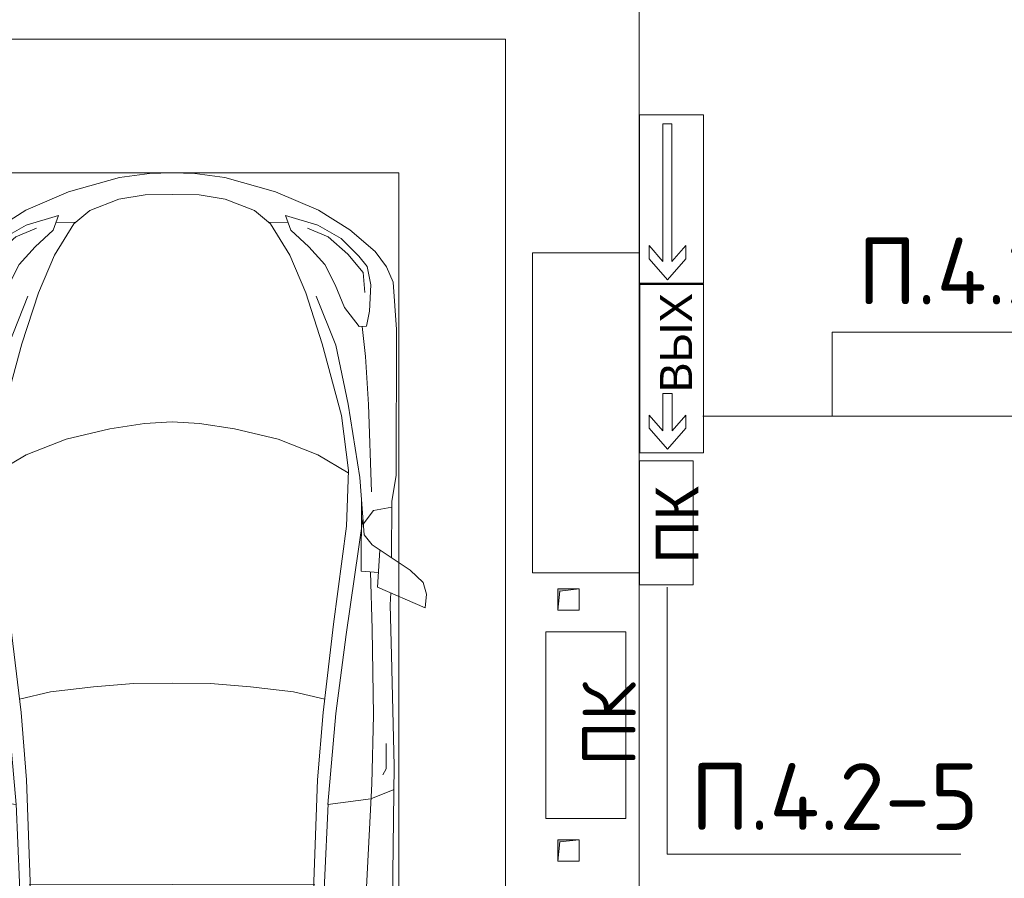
# Model space of a CAD drawing. Header units: millimetres. Extents: x -32229 to 288056, y -13689 to 125138.
# Tile 150 of 193: x 17314 to 21004, y 106506 to 109723. Entities that reach past the tile are written whole.
import ezdxf

# ---------------------------------------------------------------- set-up
doc = ezdxf.new("R2010")
doc.units = ezdxf.units.MM
for name, color, linetype, lineweight in [('A-ANNO-NOTE', 7, 'Continuous', 18), ('A-DETL-GENF', 7, 'Continuous', 18), ('A-DETL-THIN', 7, 'Continuous', 9), ('A-FLOR', 7, 'Continuous', 18), ('C-PRKG', 7, 'Continuous', 18), ('G-ANNO-TEXT', 7, 'Continuous', 9), ('M-EQPM', 7, 'Continuous', 18), ('S-COLS', 7, 'Continuous', 18)]:
    doc.layers.add(name, color=color, linetype=linetype, lineweight=lineweight)
doc.layers.add('A-DETL', color=7, linetype='Continuous', lineweight=9, true_color=0x00a600)
doc.styles.add('Arial', font='arial.ttf', dxfattribs={"height": 120})
doc.styles.add('Arial_1', font='arial.ttf', dxfattribs={"height": 160})
doc.styles.add('GOST Common', font='GOST_Common.ttf', dxfattribs={"height": 200})
doc.styles.add('ISOCPEUR', font='isocpeur.ttf', dxfattribs={"height": 250})

# ---------------------------------------------------------------- blocks, each defined once
blk = doc.blocks.new('АР_Машиноместо - 5300x2500_С-V40--02 ЭО')
at = {"layer": 'A-DETL-GENF', "color": 253, "lineweight": 13, "true_color": 0xaaaaaa}
for p, q in [((1250, 4800), (1126.4, 4794.1)), ((1250, 4800), (1373.6, 4794.1)), ((970.2, 4771.8), (812.7, 4729.4)), ((1126.4, 4794.1), (970.2, 4771.8)), ((1373.6, 4794.1), (1529.8, 4771.8)), ((1529.8, 4771.8), (1687.3, 4729.4)), ((812.7, 4729.4), (659.1, 4669.9)), ((1122.2, 4726.4), (988.2, 4706.7)), ((1250, 4731.7), (1122.2, 4726.4)), ((1250, 4731.7), (1377.8, 4726.4)), ((1377.8, 4726.4), (1511.8, 4706.7)), ((1687.3, 4729.4), (1840.9, 4669.9)), ((680.7, 4606.5), (967, 4703.6)), ((988.2, 4706.7), (873.9, 4665.1)), ((1511.8, 4706.7), (1626.1, 4665.1)), ((1819.3, 4606.5), (1533, 4703.6)), ((659.1, 4669.9), (565.9, 4595.1)), ((873.9, 4665.1), (791.3, 4619.7)), ((1626.1, 4665.1), (1708.7, 4619.7)), ((1840.9, 4669.9), (1934.1, 4595.1)), ((788.5, 4617.7), (661.8, 4543.1)), ((791.3, 4619.7), (717.1, 4568.9)), ((1708.7, 4619.7), (1782.9, 4568.9)), ((1711.5, 4617.7), (1838.2, 4543.1)), ((565.9, 4595.1), (507.1, 4462.6)), ((590.7, 4560.1), (680.7, 4606.5)), ((1909.3, 4560.1), (1819.3, 4606.5)), ((1934.1, 4595.1), (1992.9, 4462.6)), ((557.5, 4525.7), (590.7, 4560.1)), ((661.8, 4543.1), (594.6, 4479.3)), ((717.1, 4568.9), (659.6, 4505.3)), ((1782.9, 4568.9), (1840.4, 4505.3)), ((1838.2, 4543.1), (1905.4, 4479.3)), ((1942.5, 4525.7), (1909.3, 4560.1)), ((536.4, 4471.4), (557.5, 4525.7)), ((1963.6, 4471.4), (1942.5, 4525.7)), ((528.4, 4374.7), (536.4, 4471.4)), ((594.6, 4479.3), (569.5, 4413.1)), ((645, 4445.5), (597.3, 4481.4)), ((1855, 4445.5), (1902.7, 4481.4)), ((1905.4, 4479.3), (1930.5, 4413.1)), ((1971.6, 4374.7), (1963.6, 4471.4)), ((507.1, 4462.6), (419.6, 4254.2)), ((679.6, 4406.3), (645, 4445.5)), ((970.5, 4419.3), (1069.6, 4447.3)), ((1069.6, 4447.3), (1167.1, 4453.2)), ((1167.1, 4453.2), (1250, 4453.9)), ((1332.9, 4453.2), (1250, 4453.9)), ((1430.4, 4447.3), (1332.9, 4453.2)), ((1529.5, 4419.3), (1430.4, 4447.3)), ((1820.4, 4406.3), (1855, 4445.5)), ((1992.9, 4462.6), (2080.4, 4254.2)), ((569.5, 4413.1), (543.7, 4295.1)), ((699.7, 4345.5), (679.6, 4406.3)), ((872.7, 4370.2), (970.5, 4419.3)), ((1627.3, 4370.2), (1529.5, 4419.3)), ((1800.3, 4345.5), (1820.4, 4406.3)), ((1930.5, 4413.1), (1956.3, 4295.1)), ((543.7, 4295.1), (528.4, 4374.7)), ((812.5, 4298.9), (872.7, 4370.2)), ((1687.5, 4298.9), (1627.3, 4370.2)), ((1956.3, 4295.1), (1971.6, 4374.7)), ((689.3, 3705.5), (699.7, 4345.5)), ((1810.7, 3705.5), (1800.3, 4345.5)), ((774.4, 4132.9), (812.5, 4298.9)), ((1725.6, 4132.9), (1687.5, 4298.9)), ((419.6, 4254.2), (403.4, 3968)), ((2080.4, 4254.2), (2096.6, 3968)), ((752.2, 3845.6), (774.4, 4132.9)), ((1747.8, 3845.6), (1725.6, 4132.9)), ((638.7, 3975.4), (675.2, 4045.5)), ((675.2, 4045.5), (694.6, 4057.6)), ((1824.8, 4045.5), (1805.4, 4057.6)), ((1861.3, 3975.4), (1824.8, 4045.5)), ((403.4, 3968), (405.6, 3688.5)), ((578.7, 3762.9), (638.7, 3975.4)), ((1921.3, 3762.9), (1861.3, 3975.4)), ((2096.6, 3968), (2094.4, 3688.5)), ((731.2, 3507.6), (752.2, 3845.6)), ((1768.8, 3507.6), (1747.8, 3845.6)), ((453.1, 3766.3), (478.4, 3819.3)), ((478.4, 3819.3), (532.5, 3818.1)), ((532.5, 3818.1), (585.5, 3790.5)), ((1967.5, 3818.1), (1914.5, 3790.5)), ((2021.6, 3819.3), (1967.5, 3818.1)), ((2046.9, 3766.3), (2021.6, 3819.3)), ((408.2, 3667), (453.1, 3766.3)), ((530.9, 3374.8), (578.7, 3762.9)), ((1969.1, 3374.8), (1921.3, 3762.9)), ((2091.8, 3667), (2046.9, 3766.3)), ((496.8, 3671.6), (510.1, 3691.5)), ((678.7, 3159.5), (689.3, 3705.5)), ((1821.3, 3159.5), (1810.7, 3705.5)), ((2003.2, 3671.6), (1989.9, 3691.5)), ((405.6, 3688.5), (409.5, 3560)), ((495.5, 3566.1), (496.8, 3671.6)), ((687.1, 3588.8), (566.5, 3663.9)), ((1812.9, 3588.8), (1933.5, 3663.9)), ((2004.5, 3566.1), (2003.2, 3671.6)), ((2094.4, 3688.5), (2090.5, 3560)), ((409.5, 3560), (426.5, 3446.8)), ((2090.5, 3560), (2073.5, 3446.8)), ((704.9, 2775.5), (731.2, 3507.6)), ((1795.1, 2775.5), (1768.8, 3507.6)), ((426.5, 3446.8), (417.5, 2723)), ((2073.5, 3446.8), (2082.5, 2723)), ((501.4, 2789.7), (530.9, 3374.8)), ((1998.6, 2789.7), (1969.1, 3374.8)), ((665.6, 2864.6), (678.7, 3159.5)), ((1834.4, 2864.6), (1821.3, 3159.5)), ((505.1, 2846.9), (420.9, 2813.3)), ((665.8, 2867.4), (505.1, 2846.9)), ((636.6, 2526.5), (665.8, 2867.4)), ((1834.2, 2867.4), (1994.9, 2846.9)), ((1863.4, 2526.5), (1834.2, 2867.4)), ((1994.9, 2846.9), (2079.1, 2813.3)), ((495.7, 2532.3), (501.4, 2789.7)), ((684.2, 2522.3), (704.9, 2775.5)), ((1815.8, 2522.3), (1795.1, 2775.5)), ((2004.3, 2532.3), (1998.6, 2789.7)), ((447.8, 2733.7), (459.7, 2756.2)), ((447.8, 2638.7), (447.8, 2733.7)), ((2052.2, 2733.7), (2040.3, 2756.2)), ((2052.2, 2638.7), (2052.2, 2733.7)), ((417.5, 2723), (428.2, 2308.5)), ((2082.5, 2723), (2071.8, 2308.5)), ((500, 2210.1), (495.7, 2532.3)), ((636.6, 2526.5), (597, 2231)), ((644.6, 2191.8), (684.2, 2522.3)), ((1855.4, 2191.8), (1815.8, 2522.3)), ((1863.4, 2526.5), (1903, 2231)), ((2000, 2210.1), (2004.3, 2532.3)), ((428.2, 2308.5), (432.3, 2119.9)), ((2071.8, 2308.5), (2067.7, 2119.9)), ((597, 2231), (535, 1798.3)), ((1903, 2231), (1965, 1798.3)), ((505.9, 1996), (500, 2210.1)), ((595.8, 1824.8), (644.6, 2191.8)), ((1904.2, 1824.8), (1855.4, 2191.8)), ((1994.1, 1996), (2000, 2210.1)), ((296.8, 2079.9), (301.4, 2130.5)), ((301.4, 2130.5), (479.9, 2052.9)), ((432.3, 2119.9), (430.7, 2073.9)), ((2198.6, 2130.5), (2020.1, 2052.9)), ((2067.7, 2119.9), (2069.3, 2073.9)), ((2203.2, 2079.9), (2198.6, 2130.5)), ((309.5, 2036.1), (296.8, 2079.9)), ((2190.5, 2036.1), (2203.2, 2079.9)), ((357.8, 1990.1), (309.5, 2036.1)), ((479.9, 2052.9), (471, 1914.3)), ((2020.1, 2052.9), (2029, 1914.3)), ((2142.2, 1990.1), (2190.5, 2036.1)), ((540.9, 1993.7), (476.3, 1997.9)), ((540.9, 1993.7), (539.8, 1733.1)), ((1959.1, 1993.7), (2023.7, 1997.9)), ((1959.1, 1993.7), (1960.2, 1733.1)), ((500.6, 1894.5), (357.8, 1990.1)), ((1999.4, 1894.5), (2142.2, 1990.1)), ((426.5, 1730.9), (427.5, 1943)), ((2073.5, 1730.9), (2072.5, 1943)), ((530.6, 1857.6), (500.6, 1894.5)), ((1969.4, 1857.6), (1999.4, 1894.5)), ((546.5, 1642.6), (530.6, 1857.6)), ((1953.5, 1642.6), (1969.4, 1857.6)), ((533.6, 1816.8), (495, 1765.3)), ((589.4, 1615.5), (595.8, 1824.8)), ((1910.6, 1615.5), (1904.2, 1824.8)), ((1966.4, 1816.8), (2005, 1765.3)), ((495, 1765.3), (426.6, 1753.4)), ((2005, 1765.3), (2073.4, 1753.4)), ((410.6, 1634.2), (426.5, 1730.9)), ((2089.4, 1634.2), (2073.5, 1730.9)), ((409.5, 1087), (410.6, 1634.2)), ((590.4, 1624.3), (703.6, 1557.1)), ((1909.6, 1624.3), (1796.4, 1557.1)), ((2090.5, 1087), (2089.4, 1634.2)), ((615.4, 1410.3), (589.4, 1615.5)), ((1884.6, 1410.3), (1910.6, 1615.5)), ((703.6, 1557.1), (852.8, 1499)), ((1796.4, 1557.1), (1647.2, 1499)), ((852.8, 1499), (1016.6, 1459.9)), ((1647.2, 1499), (1483.4, 1459.9)), ((1016.6, 1459.9), (1146.9, 1439.4)), ((1146.9, 1439.4), (1250, 1434.1)), ((1353.1, 1439.4), (1250, 1434.1)), ((1483.4, 1459.9), (1353.1, 1439.4)), ((687.4, 1141), (615.4, 1410.3)), ((1812.6, 1141), (1884.6, 1410.3)), ((749.2, 950.3), (687.4, 1141)), ((1750.8, 950.3), (1812.6, 1141)), ((420.9, 910.7), (409.5, 1087)), ((510.2, 1018.7), (521.5, 1074.5)), ((521.5, 1074.5), (548.5, 1076.2)), ((548.5, 1076.2), (603.4, 1004.8)), ((1951.5, 1076.2), (1896.6, 1004.8)), ((1978.5, 1074.5), (1951.5, 1076.2)), ((1989.8, 1018.7), (1978.5, 1074.5)), ((2079.1, 910.7), (2090.5, 1087)), ((505.7, 920), (510.2, 1018.7)), ((603.4, 1004.8), (639.1, 920)), ((1896.6, 1004.8), (1860.9, 920)), ((1994.3, 920), (1989.8, 1018.7)), ((809.1, 809.4), (749.2, 950.3)), ((1690.9, 809.4), (1750.8, 950.3)), ((445.9, 853.1), (420.9, 910.7)), ((519.1, 851.5), (505.7, 920)), ((639.1, 920), (677.4, 843.7)), ((1860.9, 920), (1822.6, 843.7)), ((1980.9, 851.5), (1994.3, 920)), ((2054.1, 853.1), (2079.1, 910.7)), ((489, 795.6), (445.9, 853.1)), ((550, 812.3), (519.1, 851.5)), ((1950, 812.3), (1980.9, 851.5)), ((2011, 795.6), (2054.1, 853.1)), ((616.5, 746.4), (550, 812.3)), ((677.4, 843.7), (737.5, 778.3)), ((1822.6, 843.7), (1762.5, 778.3)), ((1883.5, 746.4), (1950, 812.3)), ((584.4, 714.6), (489, 795.6)), ((737.5, 778.3), (804.5, 715.7)), ((881.5, 691.6), (809.1, 809.4)), ((1618.5, 691.6), (1690.9, 809.4)), ((1762.5, 778.3), (1695.5, 715.7)), ((1915.6, 714.6), (2011, 795.6)), ((703.5, 696.4), (616.5, 746.4)), ((1796.5, 696.4), (1883.5, 746.4)), ((701.8, 640.4), (584.4, 714.6)), ((804.5, 715.7), (824.6, 660.9)), ((1695.5, 715.7), (1675.4, 660.9)), ((1798.2, 640.4), (1915.6, 714.6)), ((824.6, 660.9), (703.5, 696.4)), ((888.4, 685.9), (815.2, 686.6)), ((941.4, 642.2), (881.5, 691.6)), ((1558.6, 642.2), (1618.5, 691.6)), ((1611.6, 685.9), (1684.8, 686.6)), ((1675.4, 660.9), (1796.5, 696.4)), ((861.8, 571.6), (701.8, 640.4)), ((1050.7, 599.4), (941.4, 642.2)), ((1449.3, 599.4), (1558.6, 642.2)), ((1638.2, 571.6), (1798.2, 640.4)), ((1148.8, 583), (1050.7, 599.4)), ((1351.2, 583), (1449.3, 599.4)), ((1052.6, 517.5), (861.8, 571.6)), ((1250, 581.6), (1148.8, 583)), ((1250, 581.6), (1351.2, 583)), ((1447.4, 517.5), (1638.2, 571.6)), ((1165.1, 503.1), (1052.6, 517.5)), ((1334.9, 503.1), (1447.4, 517.5)), ((1250, 500), (1165.1, 503.1)), ((1250, 500), (1334.9, 503.1))]:
    blk.add_line(p, q, dxfattribs=at)
at = {"layer": 'A-DETL-GENF', "color": 254, "lineweight": 13, "true_color": 0xd4d4d4}
for p, q in [((694.6, 3980.4), (765.1, 3996.8)), ((1805.4, 3980.4), (1734.9, 3996.8)), ((715.1, 3168.3), (1250, 3167.3)), ((1784.9, 3168.3), (1250, 3167.3)), ((677.9, 2473), (794.6, 2446)), ((1822.1, 2473), (1705.4, 2446)), ((794.6, 2446), (955.7, 2426.8)), ((1705.4, 2446), (1544.3, 2426.8)), ((955.7, 2426.8), (1105.5, 2413.7)), ((1105.5, 2413.7), (1250, 2412.9)), ((1394.5, 2413.7), (1250, 2412.9)), ((1544.3, 2426.8), (1394.5, 2413.7)), ((513.9, 1368.9), (502.3, 1696.3)), ((1986.1, 1368.9), (1997.7, 1696.3)), ((590.3, 1367.8), (546.5, 1642.6)), ((1909.7, 1367.8), (1953.5, 1642.6)), ((524.9, 1188.6), (513.9, 1368.9)), ((636.7, 1146), (590.3, 1367.8)), ((1863.3, 1146), (1909.7, 1367.8)), ((1975.1, 1188.6), (1986.1, 1368.9)), ((537.4, 1076.1), (524.9, 1188.6)), ((1962.6, 1076.1), (1975.1, 1188.6)), ((710.2, 962.8), (636.7, 1146)), ((1789.8, 962.8), (1863.3, 1146)), ((534.5, 874.4), (528.1, 949.5)), ((1965.5, 874.4), (1971.9, 949.5)), ((591.7, 805), (534.5, 874.4)), ((1908.3, 805), (1965.5, 874.4)), ((664.7, 739.9), (591.7, 805)), ((1835.3, 739.9), (1908.3, 805)), ((742.6, 707.8), (664.7, 739.9)), ((1757.4, 707.8), (1835.3, 739.9))]:
    blk.add_line(p, q, dxfattribs=at)
at = {"layer": 'C-PRKG', "color": 253, "lineweight": 13, "true_color": 0xaaaaaa}
for p, q in [((2500, 5300), (0, 5300)), ((0, 0), (0, 5300)), ((2500, 0), (2500, 5300)), ((400, 4800), (2100, 4800)), ((400, 500), (400, 4800)), ((2100, 500), (2100, 4800)), ((400, 500), (2100, 500)), ((2500, 0), (0, 0))]:
    blk.add_line(p, q, dxfattribs=at)
blk = doc.blocks.new('АР_Канал вертикальный прямоугольный - ПК-3252217--02 ЭО')
at = {"layer": 'M-EQPM', "color": 253, "lineweight": 13, "true_color": 0xaaaaaa}
for p, q in [((350, 150), (-350, 150)), ((-350, 150), (-350, -150)), ((-350, -150), (-350, 150)), ((-350, 150), (350, 150)), ((350, -150), (350, 150)), ((350, 150), (350, -150)), ((-350, -150), (350, -150)), ((350, -150), (-350, -150))]:
    blk.add_line(p, q, dxfattribs=at)
blk = doc.blocks.new('АР_Канал вертикальный прямоугольный - АПТ-5386077--02 ЭО')
at = {"layer": 'M-EQPM', "lineweight": 13, "true_color": 0xe2e2e2}
blk.add_hatch(color=254, dxfattribs=at).paths.add_polyline_path([(-40, -40), (-32, 32), (40, 40), (-40, 40)])
at = {"layer": 'M-EQPM', "color": 253, "lineweight": 13, "true_color": 0xaaaaaa}
for p, q in [((40, 40), (-40, 40)), ((-40, 40), (-40, -40)), ((40, 40), (-40, 40)), ((-40, 40), (-40, -40)), ((-40, -40), (-40, 40)), ((-40, 40), (40, 40)), ((-32, 32), (40, 40)), ((-32, 32), (40, 40)), ((40, -40), (40, 40)), ((40, 40), (40, -40)), ((-40, -40), (-32, 32)), ((-40, -40), (-32, 32)), ((-40, -40), (40, -40)), ((40, -40), (-40, -40))]:
    blk.add_line(p, q, dxfattribs=at)
blk = doc.blocks.new('Наметкина 10_РД_АР_П_rvt-1--02 ЭО')
at = {"layer": 'A-FLOR', "color": 253, "lineweight": 13, "true_color": 0xaaaaaa}
for p, q in [((19635.3, 108850), (19635.3, 110360)), ((19635.3, 108850), (19635.3, 110360)), ((19635.3, 100750), (19635.3, 107650)), ((19635.3, 100750), (19635.3, 107650))]:
    blk.add_line(p, q, dxfattribs=at)
at = {"layer": 'S-COLS', "color": 253, "lineweight": 15, "true_color": 0xaaaaaa}
for p, q in [((19635.3, 108850), (19235.3, 108850)), ((19235.3, 108850), (19235.3, 107650)), ((19635.3, 107650), (19635.3, 108850)), ((19235.3, 107650), (19635.3, 107650))]:
    blk.add_line(p, q, dxfattribs=at)
at = {"layer": 'C-PRKG', "color": 253, "lineweight": 13, "true_color": 0xaaaaaa, "rotation": 180}
blk.add_blockref('АР_Машиноместо - 5300x2500_С-V40--02 ЭО', (19135.3, 109650), dxfattribs=at)
at = {"layer": 'M-EQPM', "color": 253, "lineweight": 13, "true_color": 0xaaaaaa}
for p in [(19370.3, 107550), (19370.3, 106610)]:
    blk.add_blockref('АР_Канал вертикальный прямоугольный - АПТ-5386077--02 ЭО', p, dxfattribs=at)
at = {"layer": 'M-EQPM', "color": 253, "lineweight": 13, "true_color": 0xaaaaaa, "rotation": 90}
blk.add_blockref('АР_Канал вертикальный прямоугольный - ПК-3252217--02 ЭО', (19435.3, 107080), dxfattribs=at)
at = {"layer": 'A-ANNO-NOTE', "color": 253, "lineweight": 5, "true_color": 0xaaaaaa, "insert": (19522.6, 107083.8), "char_height": 200, "width": 330, "attachment_point": 5, "rotation": 90, "line_spacing_factor": 1.022766, "style": 'GOST Common'}
blk.add_mtext('\\pt2540,5080,7620,10160,12700,15240,17780,20320,22860,25400,27940,30480,33020,35560,38100,40640,43180,45720,48260,50800,53340,55880,58420,60960,63500,66040,68580,71120,73660,76200,78740,81280;ПК', dxfattribs=at)

msp = doc.modelspace()

# ---------------------------------------------------------------- linework, layer by layer
at = {"layer": 'A-ANNO-NOTE', "color": 1, "lineweight": 9, "true_color": 0xff0000}
for p, q in [((19636.6, 108735.2), (19636.6, 109367.4)), ((19636.6, 109367.4), (19876.6, 109367.4)), ((19637, 109366.8), (19876.6, 109366.8)), ((19637, 109366.8), (19637, 108735.7)), ((19876.6, 109367.4), (19876.6, 108735.2)), ((19876.6, 109366.8), (19876.6, 108735.7)), ((19723.9, 108817.7), (19723.9, 109333)), ((19723.9, 109333), (19758.5, 109333)), ((19758.5, 109333), (19758.5, 108817.7)), ((19672.4, 108827.6), (19672.4, 108877.3)), ((19672.4, 108877.3), (19723.9, 108817.7)), ((19758.5, 108817.7), (19810, 108877.3)), ((19810, 108877.3), (19810, 108827.6)), ((19741.2, 108749.1), (19672.4, 108827.6)), ((19810, 108827.6), (19741.2, 108749.1)), ((19876.6, 108735.2), (19636.6, 108735.2)), ((19876.6, 108735.7), (19637, 108735.7)), ((19637, 108099.8), (19637, 108732)), ((19637, 108732), (19877, 108732)), ((19637.4, 108731.4), (19877, 108731.4)), ((19637.4, 108731.4), (19637.4, 108100.3)), ((19877, 108732), (19877, 108099.8)), ((19877, 108731.4), (19877, 108100.3)), ((19724.3, 108182.3), (19724.3, 108322.3)), ((19724.3, 108322.3), (19758.9, 108322.3)), ((19758.9, 108322.3), (19758.9, 108182.3)), ((19672.8, 108192.2), (19672.8, 108241.9)), ((19672.8, 108241.9), (19724.3, 108182.3)), ((19758.9, 108182.3), (19810.4, 108241.9)), ((19810.4, 108241.9), (19810.4, 108192.2)), ((19741.6, 108113.7), (19672.8, 108192.2)), ((19810.4, 108192.2), (19741.6, 108113.7)), ((19877, 108099.8), (19637, 108099.8)), ((19877, 108100.3), (19637.4, 108100.3)), ((19636.6, 108070.3), (19636.6, 107605.6)), ((19837.8, 108070.3), (19636.6, 108070.3)), ((19837.8, 107605.6), (19837.8, 108070.3)), ((19636.6, 107605.6), (19837.8, 107605.6))]:
    msp.add_line(p, q, dxfattribs=at)
at = {"layer": 'A-DETL', "color": 1, "true_color": 0xff0000}
msp.add_line((19874.2, 108238), (21890.3, 108238), dxfattribs=at)
at = {"layer": 'A-DETL-THIN'}
for p, q in [((21431.9, 108551.9), (20358, 108551.9)), ((20358, 108551.9), (20358, 108238)), ((19740.4, 107596.6), (19740.4, 106596.6)), ((19740.4, 106596.6), (20840.4, 106596.6))]:
    msp.add_line(p, q, dxfattribs=at)

# ---------------------------------------------------------------- block references
at = {"lineweight": 5}
msp.add_blockref('Наметкина 10_РД_АР_П_rvt-1--02 ЭО', (0, 0), dxfattribs=at)

# ---------------------------------------------------------------- texts
at = {"layer": 'A-ANNO-NOTE', "color": 1, "lineweight": 9, "true_color": 0xff0000, "attachment_point": 5, "rotation": 90, "line_spacing_factor": 0.936439}
for s, insert, char_height, width, style in [('\\pt20.0004,39.9996,60,80.0004,99.9996,120,140.0004,159.9996,180,200.0004,219.9996,240,260.0004,279.9996,300,320.0004,339.9996,360,380.0004,399.9996,420,440.0004,459.9996,480,500.0004,519.9996,540,560.0004,579.9996,600,620.0004,639.9996;ВЫХ', (19773.6, 108513.4), 120, 370, 'Arial'), ('\\pt0.0208,0.04,0.0608,0.08,0.1008,0.12,0.1408,0.16,0.1808,0.2,0.2208,0.24,0.2608,0.28,0.3008,0.32,0.3408,0.36,0.3808,0.4,0.4208,0.44,0.4608,0.48,0.5008,0.52,0.5408,0.56,0.5808,0.6,0.6208,0.64;ПК', (19777.2, 107830.6), 160, 280.78, 'Arial_1')]:
    msp.add_mtext(s, dxfattribs=dict(at, insert=insert, char_height=char_height, width=width, style=style))
at = {"layer": 'G-ANNO-TEXT', "char_height": 250, "width": 1096.86, "attachment_point": 1, "line_spacing_factor": 1.139951, "style": 'ISOCPEUR'}
for s, insert in [('\\pt600,1200,1800,2400,3000,3600,4200,4800,5400,6000,6600,7200,7800,8400,9000,9600,10200,10800,11400,12000,12600,13200,13800,14400,15000,15600,16200,16800,17400,18000,18600,19200;П.4.2-7', (20454.3, 108906.5)), ('\\pt600,1200,1800,2400,3000,3600,4200,4800,5400,6000,6600,7200,7800,8400,9000,9600,10200,10800,11400,12000,12600,13200,13800,14400,15000,15600,16200,16800,17400,18000,18600,19200;П.4.2-5', (19828.1, 106937))]:
    msp.add_mtext(s, dxfattribs=dict(at, insert=insert))

doc.saveas('drawing.dxf')
